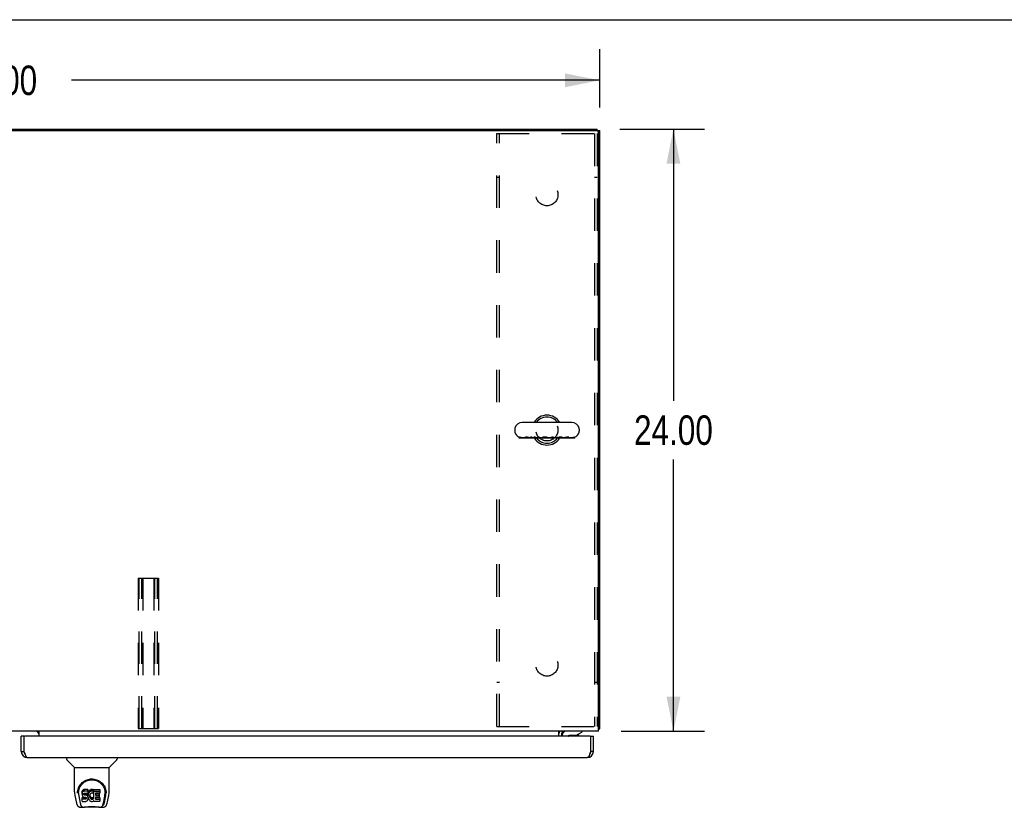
# Model space of a CAD drawing. Header units: inches. Extents: x 0 to 235, y 0 to 152.
# Tile 69 of 93: x 77 to 116, y 121 to 152. Entities that reach past the tile are written whole.
import ezdxf

# ---------------------------------------------------------------- set-up
doc = ezdxf.new("R2010")
doc.units = ezdxf.units.IN
doc.header["$LTSCALE"] = 12.916347
doc.header["$MEASUREMENT"] = 0
doc.linetypes.add('HIDDEN', pattern=[0.2, 0.1, -0.1])
doc.layers.get('0').update_dxf_attribs({"linetype": 'CONTINUOUS'})
for name, color, linetype in [('02___PRT_ALL_AXES', 7, 'CONTINUOUS'), ('DEFAULT_2', 8, 'HIDDEN'), ('DIMENSIONS', 7, 'CONTINUOUS')]:
    doc.layers.add(name, color=color, linetype=linetype)
doc.styles.get("Standard").update_dxf_attribs({"font": 'txt', "width": 0.8})
doc.dimstyles.new('DIMSTYLE_1', dxfattribs={"dimtxt": 1.174213, "dimasz": 1.381427, "dimexe": 0.09, "dimexo": 0.07, "dimgap": 0.0425, "dimtad": 0, "dimtih": 1, "dimtoh": 1, "dimzin": 4, "dimdsep": 46, "dimtxsty": 'Standard', "dimblk": '_FILLED', "dimblk1": '_FILLED', "dimblk2": '_FILLED', "dimcen": 0.09, "dimadec": 0, "dimazin": 0, "dimtfac": 1, "dimtofl": 0, "dimtmove": 0, "dimatfit": 3, "dimldrblk": '_FILLED', "dimfxl": 0, "dimtolj": 1, "dimtzin": 4, "dimarcsym": 0})

# ---------------------------------------------------------------- blocks, each defined once
blk = doc.blocks.new('_FILLED')
at = {"color": 0, "linetype": 'ByBlock'}
blk.add_solid([(0, 0), (-1, 0.2), (-1, -0.2)], dxfattribs=at)
blk = doc.blocks.new('*D1')
at = {"layer": 'DIMENSIONS', "color": 2, "linetype": 'Continuous'}
for p, q in [((52.312, 148.336), (52.312, 150.785)), ((100.312, 148.451), (100.312, 150.785)), ((52.312, 149.542), (73.377, 149.542)), ((100.312, 149.542), (79.248, 149.542))]:
    blk.add_line(p, q, dxfattribs=at)
at = {"layer": 'DIMENSIONS', "color": 2, "linetype": 'Continuous', "xscale": 1.3814274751, "yscale": 1.3814274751, "zscale": 1.3814274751, "rotation": 180}
blk.add_blockref('_FILLED', (52.312, 149.542), dxfattribs=at)
at = {"layer": 'DIMENSIONS', "color": 2, "linetype": 'Continuous', "xscale": 1.3814274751, "yscale": 1.3814274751, "zscale": 1.3814274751}
blk.add_blockref('_FILLED', (100.312, 149.542), dxfattribs=at)
at = {"layer": 'DIMENSIONS', "color": 2, "linetype": 'Continuous', "insert": (76.312, 150.129), "char_height": 1.1742, "width": 4.69685, "attachment_point": 2, "line_spacing_factor": 0.9}
blk.add_mtext('48.00', dxfattribs=at)
blk = doc.blocks.new('*D10')
at = {"layer": 'DIMENSIONS', "color": 2, "linetype": 'Continuous'}
for p, q in [((101.113, 147.598), (104.494, 147.598)), ((103.25, 147.598), (103.25, 136.772)), ((103.25, 123.598), (103.25, 134.424)), ((101.167, 123.598), (104.494, 123.598))]:
    blk.add_line(p, q, dxfattribs=at)
at = {"layer": 'DIMENSIONS', "color": 2, "linetype": 'Continuous', "xscale": 1.3814274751, "yscale": 1.3814274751, "zscale": 1.3814274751}
for p, rotation in [((103.25, 147.598), 90), ((103.25, 123.598), 270)]:
    blk.add_blockref('_FILLED', p, dxfattribs=dict(at, rotation=rotation))
at = {"layer": 'DIMENSIONS', "color": 2, "linetype": 'Continuous', "insert": (103.25, 136.185), "char_height": 1.1742, "width": 4.69685, "attachment_point": 2, "line_spacing_factor": 0.9}
blk.add_mtext('24.00', dxfattribs=at)

msp = doc.modelspace()

# ---------------------------------------------------------------- linework, layer by layer
at = {"color": 7, "linetype": 'Continuous'}
for p, q in [((0, 151.957), (234.843, 151.957)), ((52.416, 147.598), (100.208, 147.598)), ((100.208, 147.545), (100.208, 147.598)), ((100.208, 147.546), (100.312, 147.546)), ((99.196, 135.904), (97.221, 135.904)), ((96.921, 135.642), (96.921, 135.555)), ((99.496, 135.642), (99.496, 135.555)), ((97.106, 135.278), (97.106, 135.315)), ((97.98, 135.278), (97.106, 135.278)), ((97.11, 135.313), (97.108, 135.314)), ((97.108, 135.278), (97.108, 135.314)), ((97.115, 135.313), (97.115, 135.313)), ((97.115, 135.313), (97.115, 135.278)), ((97.126, 135.311), (97.124, 135.312)), ((97.135, 135.309), (97.126, 135.311)), ((97.141, 135.307), (97.135, 135.309)), ((97.144, 135.306), (97.141, 135.307)), ((97.149, 135.305), (97.144, 135.306)), ((97.153, 135.304), (97.149, 135.305)), ((97.157, 135.303), (97.153, 135.304)), ((97.161, 135.302), (97.157, 135.303)), ((97.243, 135.278), (97.243, 135.292)), ((97.344, 135.307), (97.344, 135.278)), ((97.441, 135.308), (97.435, 135.31)), ((97.448, 135.307), (97.441, 135.308)), ((97.458, 135.305), (97.448, 135.307)), ((97.478, 135.301), (97.458, 135.305)), ((97.486, 135.299), (97.478, 135.301)), ((97.52, 135.278), (97.52, 135.294)), ((97.549, 135.292), (97.52, 135.292)), ((97.549, 135.278), (97.549, 135.316)), ((97.596, 135.278), (97.596, 135.314)), ((97.686, 135.292), (97.649, 135.292)), ((97.649, 135.278), (97.649, 135.292)), ((97.686, 135.278), (97.686, 135.314)), ((97.733, 135.278), (97.733, 135.316)), ((97.844, 135.292), (97.794, 135.292)), ((97.844, 135.278), (97.844, 135.314)), ((97.897, 135.278), (97.897, 135.314)), ((98.011, 135.292), (97.931, 135.292)), ((97.98, 135.278), (97.98, 135.292)), ((98.011, 135.292), (98.011, 135.278)), ((98.504, 135.278), (98.011, 135.278)), ((98.239, 135.295), (98.234, 135.297)), ((98.241, 135.278), (98.241, 135.294)), ((98.342, 135.292), (98.241, 135.292)), ((98.248, 135.278), (98.248, 135.292)), ((98.256, 135.278), (98.256, 135.292)), ((98.405, 135.278), (98.405, 135.314)), ((98.466, 135.278), (98.466, 135.314)), ((98.585, 135.292), (98.482, 135.292)), ((98.504, 135.278), (98.504, 135.292)), ((98.553, 135.292), (98.553, 135.278)), ((99.313, 135.278), (98.553, 135.278)), ((98.664, 135.305), (98.643, 135.301)), ((98.822, 135.278), (98.822, 135.301)), ((98.871, 135.292), (98.822, 135.292)), ((98.954, 135.303), (98.944, 135.301)), ((98.976, 135.307), (98.954, 135.303)), ((99.081, 135.278), (99.081, 135.307)), ((99.18, 135.292), (99.081, 135.292)), ((99.298, 135.278), (99.298, 135.316)), ((99.309, 135.314), (99.302, 135.311)), ((99.302, 135.278), (99.302, 135.314)), ((99.309, 135.278), (99.309, 135.314)), ((99.313, 135.278), (99.313, 135.316)), ((100.26, 123.702), (100.312, 123.702)), ((77.354, 123.399), (77.25, 123.399)), ((77.354, 123.399), (77.354, 123.369)), ((98.814, 123.441), (98.814, 123.399)), ((99.363, 123.421), (99.09, 123.421)), ((99.363, 123.421), (99.601, 123.559)), ((99.466, 123.469), (99.445, 123.469)), ((99.466, 123.48), (99.466, 123.469)), ((99.601, 123.598), (99.601, 123.559)), ((99.958, 123.399), (100.062, 123.399)), ((99.958, 123.369), (99.958, 123.399)), ((77.25, 122.791), (77.354, 122.791)), ((79.059, 122.545), (79.059, 122.482)), ((81.067, 122.545), (81.067, 122.482)), ((100.062, 122.791), (99.958, 122.791)), ((79.368, 122.157), (79.07, 122.454)), ((79.374, 122.151), (80.752, 122.151)), ((79.374, 121.179), (79.374, 122.151)), ((80.752, 121.18), (80.752, 122.151)), ((80.758, 122.157), (81.055, 122.454)), ((79.389, 121.036), (79.454, 120.731)), ((79.499, 121.21), (79.498, 121.147)), ((79.536, 121.137), (79.536, 121.114)), ((79.545, 121.016), (79.602, 120.723)), ((79.678, 121.183), (79.677, 121.159)), ((79.677, 121.092), (79.677, 121.159)), ((79.678, 121.116), (79.677, 121.092)), ((79.677, 121.092), (79.677, 121.068)), ((79.677, 121.068), (79.681, 121.045)), ((79.684, 121.206), (79.678, 121.183)), ((79.678, 121.116), (79.678, 121.183)), ((79.684, 121.139), (79.678, 121.116)), ((79.679, 120.806), (79.679, 120.948)), ((79.681, 121.045), (79.69, 121.023)), ((79.693, 121.229), (79.684, 121.206)), ((79.684, 121.139), (79.684, 121.206)), ((79.693, 121.162), (79.684, 121.139)), ((79.743, 120.953), (79.684, 120.953)), ((79.684, 120.886), (79.684, 120.953)), ((79.69, 121.023), (79.703, 121.002)), ((79.707, 121.248), (79.693, 121.229)), ((79.693, 121.162), (79.693, 121.229)), ((79.707, 121.181), (79.693, 121.162)), ((79.703, 121.002), (79.719, 120.985)), ((79.715, 121.256), (79.707, 121.248)), ((79.707, 121.181), (79.707, 121.248)), ((79.715, 121.189), (79.707, 121.181)), ((79.725, 121.263), (79.715, 121.256)), ((79.715, 121.189), (79.715, 121.256)), ((79.725, 121.196), (79.715, 121.189)), ((79.719, 120.985), (79.739, 120.972)), ((79.746, 121.272), (79.725, 121.263)), ((79.725, 121.196), (79.725, 121.263)), ((79.746, 121.206), (79.725, 121.196)), ((79.739, 120.972), (79.75, 120.968)), ((79.804, 120.953), (79.743, 120.953)), ((79.743, 120.886), (79.743, 120.953)), ((79.77, 121.28), (79.746, 121.272)), ((79.746, 121.206), (79.746, 121.272)), ((79.77, 121.213), (79.746, 121.206)), ((79.748, 121.095), (79.75, 121.111)), ((79.748, 121.073), (79.748, 121.095)), ((79.748, 121.08), (79.748, 121.095)), ((79.748, 121.073), (79.748, 121.08)), ((79.751, 121.066), (79.748, 121.073)), ((79.75, 121.111), (79.754, 121.117)), ((79.75, 120.968), (79.762, 120.966)), ((79.751, 121.066), (79.751, 121.111)), ((79.755, 121.06), (79.751, 121.066)), ((79.754, 121.117), (79.759, 121.122)), ((79.755, 121.06), (79.755, 121.119)), ((79.761, 121.055), (79.755, 121.06)), ((79.759, 121.122), (79.774, 121.126)), ((79.761, 121.122), (79.761, 121.123)), ((79.776, 121.118), (79.761, 121.122)), ((79.761, 121.055), (79.761, 121.122)), ((79.776, 121.051), (79.761, 121.055)), ((79.762, 120.966), (79.809, 120.965)), ((79.909, 121.28), (79.77, 121.28)), ((79.77, 121.213), (79.77, 121.28)), ((79.909, 121.213), (79.77, 121.213)), ((79.774, 121.126), (79.789, 121.128)), ((79.8, 121.119), (79.776, 121.118)), ((79.776, 121.051), (79.776, 121.118)), ((79.8, 121.052), (79.776, 121.051)), ((79.789, 121.128), (79.901, 121.128)), ((79.824, 121.118), (79.8, 121.119)), ((79.8, 121.052), (79.8, 121.119)), ((79.824, 121.051), (79.8, 121.052)), ((79.819, 120.955), (79.804, 120.953)), ((79.804, 120.887), (79.804, 120.953)), ((79.809, 120.965), (79.817, 120.965)), ((79.817, 120.965), (79.824, 120.962)), ((79.825, 120.958), (79.819, 120.955)), ((79.819, 120.888), (79.819, 120.955)), ((79.847, 121.113), (79.824, 121.118)), ((79.824, 121.051), (79.824, 121.118)), ((79.847, 121.046), (79.824, 121.051)), ((79.824, 120.962), (79.83, 120.958)), ((79.827, 120.96), (79.825, 120.958)), ((79.825, 120.891), (79.825, 120.958)), ((79.83, 120.958), (79.835, 120.952)), ((79.831, 120.896), (79.831, 120.956)), ((79.84, 120.908), (79.831, 120.896)), ((79.835, 120.952), (79.841, 120.938)), ((79.84, 120.908), (79.84, 120.94)), ((79.843, 120.915), (79.84, 120.908)), ((79.841, 120.938), (79.843, 120.923)), ((79.843, 120.915), (79.843, 120.928)), ((79.843, 120.923), (79.843, 120.915)), ((79.858, 121.108), (79.847, 121.113)), ((79.847, 121.046), (79.847, 121.113)), ((79.858, 121.041), (79.847, 121.046)), ((79.868, 121.101), (79.858, 121.108)), ((79.858, 121.041), (79.858, 121.108)), ((79.868, 121.034), (79.858, 121.041)), ((79.885, 121.084), (79.868, 121.101)), ((79.868, 121.034), (79.868, 121.101)), ((79.885, 121.017), (79.868, 121.034)), ((79.898, 121.064), (79.885, 121.084)), ((79.885, 121.017), (79.885, 121.084)), ((79.898, 120.997), (79.885, 121.017)), ((79.908, 121.042), (79.898, 121.064)), ((79.898, 120.997), (79.898, 121.064)), ((79.908, 120.975), (79.898, 120.997)), ((79.901, 121.128), (79.907, 121.128)), ((79.907, 121.128), (79.909, 121.134)), ((79.909, 121.038), (79.908, 121.042)), ((79.908, 120.975), (79.908, 121.042)), ((79.914, 120.952), (79.908, 120.975)), ((79.911, 121.237), (79.909, 121.28)), ((79.909, 121.213), (79.909, 121.28)), ((79.911, 121.17), (79.909, 121.213)), ((79.909, 121.134), (79.91, 121.146)), ((79.913, 121.116), (79.909, 121.071)), ((79.909, 121.005), (79.909, 121.071)), ((79.913, 121.049), (79.909, 121.005)), ((79.909, 121.005), (79.91, 120.982)), ((79.909, 120.881), (79.915, 120.904)), ((79.91, 121.146), (79.911, 121.17)), ((79.91, 120.982), (79.913, 120.96)), ((79.911, 121.17), (79.911, 121.237)), ((79.918, 121.138), (79.913, 121.116)), ((79.913, 121.049), (79.913, 121.116)), ((79.918, 121.071), (79.913, 121.049)), ((79.913, 120.96), (79.917, 120.938)), ((79.917, 120.928), (79.914, 120.952)), ((79.915, 120.904), (79.917, 120.928)), ((79.917, 120.928), (79.917, 120.943)), ((79.917, 120.938), (79.924, 120.917)), ((79.924, 121.159), (79.918, 121.138)), ((79.918, 121.071), (79.918, 121.138)), ((79.924, 121.092), (79.918, 121.071)), ((79.932, 121.18), (79.924, 121.159)), ((79.924, 121.092), (79.924, 121.159)), ((79.932, 121.113), (79.924, 121.092)), ((79.924, 120.917), (79.946, 120.878)), ((79.943, 121.199), (79.932, 121.18)), ((79.932, 121.113), (79.932, 121.18)), ((79.943, 121.132), (79.932, 121.113)), ((79.956, 121.217), (79.943, 121.199)), ((79.943, 121.132), (79.943, 121.199)), ((79.956, 121.151), (79.943, 121.132)), ((79.971, 121.234), (79.956, 121.217)), ((79.956, 121.151), (79.956, 121.217)), ((79.971, 121.167), (79.956, 121.151)), ((79.987, 121.249), (79.971, 121.234)), ((79.971, 121.167), (79.971, 121.234)), ((79.987, 121.183), (79.971, 121.167)), ((79.979, 121.02), (79.978, 120.993)), ((79.978, 120.993), (79.98, 120.98)), ((79.982, 121.047), (79.979, 121.02)), ((79.98, 120.98), (79.98, 121.02)), ((79.98, 120.98), (79.983, 120.967)), ((79.981, 121.04), (79.983, 121.034)), ((79.986, 121.06), (79.982, 121.047)), ((79.983, 121.034), (79.993, 121.009)), ((79.983, 120.967), (79.983, 121.034)), ((79.983, 120.967), (79.993, 120.942)), ((79.992, 121.071), (79.986, 121.06)), ((80.005, 121.262), (79.987, 121.249)), ((79.987, 121.183), (79.987, 121.249)), ((80.005, 121.196), (79.987, 121.183)), ((80.006, 121.095), (79.992, 121.071)), ((79.993, 121.009), (80.006, 120.986)), ((79.993, 120.942), (79.993, 121.009)), ((79.993, 120.942), (80.006, 120.919)), ((80.026, 121.271), (80.005, 121.262)), ((80.005, 121.196), (80.005, 121.262)), ((80.026, 121.204), (80.005, 121.196)), ((80.014, 121.105), (80.006, 121.095)), ((80.006, 120.986), (80.015, 120.976)), ((80.006, 120.919), (80.006, 120.986)), ((80.006, 120.919), (80.015, 120.909)), ((80.025, 121.113), (80.014, 121.105)), ((80.015, 120.976), (80.025, 120.967)), ((80.015, 120.909), (80.015, 120.976)), ((80.015, 120.909), (80.025, 120.9)), ((80.05, 121.123), (80.025, 121.113)), ((80.025, 120.967), (80.036, 120.96)), ((80.025, 120.9), (80.025, 120.967)), ((80.025, 120.9), (80.036, 120.893)), ((80.047, 121.276), (80.026, 121.271)), ((80.026, 121.204), (80.026, 121.271)), ((80.047, 121.209), (80.026, 121.204)), ((80.036, 120.96), (80.049, 120.955)), ((80.036, 120.893), (80.036, 120.96)), ((80.069, 121.278), (80.047, 121.276)), ((80.047, 121.209), (80.047, 121.276)), ((80.069, 121.211), (80.047, 121.209)), ((80.049, 120.955), (80.062, 120.953)), ((80.049, 120.888), (80.049, 120.955)), ((80.063, 121.126), (80.05, 121.123)), ((80.062, 120.953), (80.075, 120.952)), ((80.062, 120.886), (80.062, 120.953)), ((80.076, 121.126), (80.063, 121.126)), ((80.069, 121.278), (80.092, 121.278)), ((80.069, 121.211), (80.069, 121.278)), ((80.092, 121.211), (80.069, 121.211)), ((80.075, 120.952), (80.088, 120.954)), ((80.075, 120.885), (80.075, 120.952)), ((80.089, 121.123), (80.076, 121.126)), ((80.088, 120.954), (80.101, 120.958)), ((80.088, 120.887), (80.088, 120.954)), ((80.102, 121.118), (80.089, 121.123)), ((80.103, 121.276), (80.092, 121.278)), ((80.092, 121.211), (80.092, 121.278)), ((80.103, 121.209), (80.092, 121.211)), ((80.101, 120.958), (80.113, 120.964)), ((80.101, 120.891), (80.101, 120.958)), ((80.114, 121.273), (80.103, 121.276)), ((80.103, 121.209), (80.103, 121.276)), ((80.114, 121.206), (80.103, 121.209)), ((80.134, 121.189), (80.108, 121.121)), ((80.113, 120.964), (80.124, 120.971)), ((80.113, 120.897), (80.113, 120.964)), ((80.113, 120.897), (80.124, 120.904)), ((80.132, 121.261), (80.114, 121.273)), ((80.114, 121.206), (80.114, 121.273)), ((80.132, 121.194), (80.114, 121.206)), ((80.124, 120.971), (80.124, 120.904)), ((80.131, 120.97), (80.143, 120.953)), ((80.131, 120.903), (80.143, 120.886)), ((80.132, 121.261), (80.132, 121.194)), ((80.134, 121.257), (80.134, 121.194)), ((80.143, 121.278), (80.379, 121.278)), ((80.143, 120.886), (80.143, 121.278)), ((80.143, 121.211), (80.379, 121.211)), ((80.213, 121.123), (80.213, 121.056)), ((80.214, 120.965), (80.214, 120.887)), ((80.379, 121.128), (80.217, 121.128)), ((80.217, 121.118), (80.348, 121.118)), ((80.217, 121.051), (80.348, 121.051)), ((80.348, 120.969), (80.218, 120.969)), ((80.218, 120.949), (80.38, 120.949)), ((80.353, 121.114), (80.353, 120.974)), ((80.384, 121.273), (80.384, 121.132)), ((80.384, 120.945), (80.384, 120.806)), ((80.523, 120.723), (80.58, 121.013)), ((80.564, 120.759), (80.617, 121.029)), ((80.58, 121.013), (80.581, 121.017)), ((80.627, 121.21), (80.628, 121.147)), ((80.634, 121.124), (80.634, 121.125)), ((80.672, 120.731), (80.737, 121.036)), ((79.578, 120.576), (79.779, 120.576)), ((79.62, 120.655), (79.613, 120.655)), ((79.622, 120.649), (79.622, 120.649)), ((79.665, 120.576), (79.658, 120.576)), ((79.665, 120.576), (79.663, 120.576)), ((79.743, 120.886), (79.684, 120.886)), ((79.684, 120.802), (79.828, 120.802)), ((79.804, 120.887), (79.743, 120.886)), ((80.356, 120.564), (79.769, 120.564)), ((79.819, 120.888), (79.804, 120.887)), ((79.825, 120.891), (79.819, 120.888)), ((79.831, 120.896), (79.825, 120.891)), ((79.828, 120.802), (79.84, 120.803)), ((79.84, 120.803), (79.851, 120.807)), ((79.851, 120.807), (79.871, 120.821)), ((79.871, 120.821), (79.888, 120.838)), ((79.888, 120.838), (79.895, 120.848)), ((79.895, 120.848), (79.9, 120.859)), ((79.9, 120.859), (79.909, 120.881)), ((79.946, 120.878), (79.958, 120.86)), ((79.958, 120.86), (79.973, 120.843)), ((79.973, 120.843), (79.99, 120.828)), ((79.99, 120.828), (80.007, 120.814)), ((80.007, 120.814), (80.017, 120.809)), ((80.017, 120.809), (80.028, 120.805)), ((80.028, 120.805), (80.049, 120.8)), ((80.036, 120.893), (80.049, 120.888)), ((80.049, 120.888), (80.062, 120.886)), ((80.049, 120.8), (80.071, 120.797)), ((80.062, 120.886), (80.075, 120.885)), ((80.071, 120.797), (80.093, 120.8)), ((80.075, 120.885), (80.088, 120.887)), ((80.088, 120.887), (80.101, 120.891)), ((80.093, 120.8), (80.115, 120.807)), ((80.101, 120.891), (80.113, 120.897)), ((80.115, 120.807), (80.134, 120.819)), ((80.144, 120.819), (80.134, 120.819)), ((80.134, 120.819), (80.134, 120.819)), ((80.144, 120.806), (80.144, 120.819)), ((80.38, 120.802), (80.149, 120.802)), ((80.218, 120.883), (80.38, 120.883)), ((80.346, 120.576), (80.548, 120.576)), ((80.462, 120.576), (80.461, 120.576)), ((80.503, 120.649), (80.504, 120.649)), ((80.504, 120.649), (80.507, 120.659)), ((80.513, 120.655), (80.506, 120.655))]:
    msp.add_line(p, q, dxfattribs=at)
at = {"color": 3, "linetype": 'Continuous'}
for p, q in [((52.427, 147.546), (100.198, 147.546)), ((100.26, 123.598), (100.26, 147.484)), ((100.312, 123.702), (100.312, 147.546)), ((100.26, 123.598), (52.364, 123.598)), ((77.25, 122.791), (77.25, 123.399)), ((77.354, 123.369), (77.354, 122.791)), ((99.928, 123.399), (77.384, 123.399)), ((77.958, 123.399), (77.958, 123.598)), ((98.687, 123.399), (98.687, 123.598)), ((98.791, 123.494), (98.791, 123.399)), ((98.798, 123.596), (98.796, 123.597)), ((98.818, 123.579), (98.813, 123.585)), ((99.958, 122.791), (99.958, 123.369)), ((100.062, 122.791), (100.062, 123.399)), ((77.354, 122.791), (77.365, 122.762)), ((77.496, 122.545), (99.816, 122.545))]:
    msp.add_line(p, q, dxfattribs=at)
at = {"color": 7, "linetype": 'Continuous'}
for points in [[(97.124, 135.312), (97.123, 135.312), (97.122, 135.312), (97.121, 135.312), (97.12, 135.313), (97.119, 135.313), (97.118, 135.313), (97.117, 135.313), (97.117, 135.313), (97.116, 135.313), (97.116, 135.313), (97.115, 135.313), (97.115, 135.313), (97.115, 135.313), (97.115, 135.313)], [(97.19, 135.296), (97.187, 135.296), (97.185, 135.297), (97.182, 135.297), (97.179, 135.298), (97.177, 135.298), (97.174, 135.299), (97.172, 135.299), (97.169, 135.3), (97.167, 135.3), (97.165, 135.301), (97.163, 135.301), (97.161, 135.302)], [(97.344, 135.292), (97.234, 135.292), (97.233, 135.292), (97.231, 135.292), (97.23, 135.292), (97.228, 135.292), (97.227, 135.292), (97.225, 135.292), (97.223, 135.293), (97.222, 135.293), (97.22, 135.293), (97.218, 135.293), (97.216, 135.293), (97.214, 135.293), (97.211, 135.293), (97.209, 135.294), (97.207, 135.294), (97.204, 135.294), (97.202, 135.294), (97.199, 135.295), (97.196, 135.295), (97.193, 135.296), (97.19, 135.296)], [(97.374, 135.316), (97.371, 135.316), (97.369, 135.316), (97.366, 135.316), (97.363, 135.316), (97.361, 135.315), (97.359, 135.315), (97.357, 135.315), (97.355, 135.314), (97.353, 135.314), (97.352, 135.314), (97.35, 135.313), (97.349, 135.313), (97.348, 135.312), (97.347, 135.311), (97.346, 135.311), (97.345, 135.31), (97.345, 135.309), (97.345, 135.309), (97.344, 135.308), (97.344, 135.307)], [(97.418, 135.312), (97.414, 135.313), (97.411, 135.313), (97.409, 135.314), (97.406, 135.314), (97.403, 135.314), (97.4, 135.315), (97.397, 135.315), (97.394, 135.315), (97.392, 135.315), (97.389, 135.316), (97.387, 135.316), (97.384, 135.316), (97.382, 135.316), (97.379, 135.316), (97.377, 135.316), (97.374, 135.316)], [(97.435, 135.31), (97.431, 135.31), (97.428, 135.311), (97.424, 135.311), (97.421, 135.312), (97.418, 135.312)], [(97.52, 135.294), (97.515, 135.294), (97.511, 135.295), (97.506, 135.296), (97.502, 135.296), (97.497, 135.297), (97.493, 135.298), (97.489, 135.299), (97.486, 135.299)], [(97.596, 135.314), (97.588, 135.314), (97.58, 135.315), (97.572, 135.315), (97.565, 135.315), (97.557, 135.315), (97.549, 135.316)], [(97.649, 135.292), (97.647, 135.293), (97.644, 135.293), (97.642, 135.293), (97.64, 135.294), (97.637, 135.294), (97.635, 135.295), (97.633, 135.295), (97.631, 135.296), (97.628, 135.297), (97.626, 135.297), (97.624, 135.298), (97.621, 135.299), (97.619, 135.3), (97.616, 135.302), (97.613, 135.303), (97.61, 135.305), (97.607, 135.307), (97.604, 135.309), (97.6, 135.311), (97.596, 135.314)], [(97.733, 135.316), (97.725, 135.315), (97.717, 135.315), (97.709, 135.315), (97.702, 135.315), (97.694, 135.314), (97.686, 135.314)], [(97.794, 135.292), (97.789, 135.292), (97.784, 135.293), (97.779, 135.294), (97.774, 135.295), (97.77, 135.296), (97.765, 135.297), (97.76, 135.299), (97.756, 135.301), (97.751, 135.304), (97.746, 135.306), (97.742, 135.309), (97.737, 135.312), (97.733, 135.316)], [(97.897, 135.314), (97.888, 135.314), (97.879, 135.314), (97.87, 135.314), (97.862, 135.314), (97.853, 135.314), (97.844, 135.314)], [(97.931, 135.292), (97.93, 135.292), (97.927, 135.293), (97.925, 135.293), (97.922, 135.294), (97.919, 135.295), (97.916, 135.296), (97.913, 135.298), (97.91, 135.3), (97.908, 135.302), (97.905, 135.305), (97.902, 135.307), (97.899, 135.311), (97.897, 135.314)], [(98.036, 135.304), (98.033, 135.303), (98.031, 135.302), (98.029, 135.301), (98.026, 135.3), (98.024, 135.299), (98.023, 135.298), (98.021, 135.298), (98.019, 135.297), (98.018, 135.296), (98.016, 135.296), (98.015, 135.295), (98.014, 135.294), (98.013, 135.294), (98.013, 135.293), (98.012, 135.293), (98.011, 135.293), (98.011, 135.292), (98.011, 135.292), (98.011, 135.292)], [(98.121, 135.316), (98.117, 135.316), (98.112, 135.316), (98.108, 135.316), (98.104, 135.316), (98.099, 135.315), (98.095, 135.315), (98.091, 135.315), (98.087, 135.314), (98.083, 135.314), (98.079, 135.314), (98.076, 135.313), (98.072, 135.313), (98.069, 135.312), (98.065, 135.311), (98.062, 135.311), (98.059, 135.31), (98.056, 135.309), (98.052, 135.309), (98.049, 135.308), (98.046, 135.307), (98.044, 135.306), (98.041, 135.305), (98.038, 135.304), (98.036, 135.304)], [(98.176, 135.312), (98.173, 135.313), (98.169, 135.313), (98.166, 135.314), (98.163, 135.314), (98.159, 135.314), (98.156, 135.315), (98.153, 135.315), (98.149, 135.315), (98.146, 135.315), (98.143, 135.316), (98.139, 135.316), (98.136, 135.316), (98.132, 135.316), (98.129, 135.316), (98.125, 135.316), (98.121, 135.316)], [(98.208, 135.306), (98.206, 135.307), (98.203, 135.307), (98.2, 135.308), (98.197, 135.309), (98.193, 135.309), (98.19, 135.31), (98.187, 135.311), (98.183, 135.311), (98.18, 135.312), (98.176, 135.312)], [(98.216, 135.303), (98.215, 135.304), (98.214, 135.304), (98.212, 135.305), (98.211, 135.305), (98.21, 135.305), (98.208, 135.306)], [(98.234, 135.297), (98.232, 135.298), (98.23, 135.299), (98.228, 135.299), (98.226, 135.3), (98.224, 135.301), (98.223, 135.301), (98.221, 135.302), (98.219, 135.303), (98.216, 135.303)], [(98.241, 135.294), (98.24, 135.294), (98.239, 135.295)], [(98.405, 135.314), (98.4, 135.311), (98.395, 135.308), (98.39, 135.305), (98.385, 135.302), (98.38, 135.3), (98.375, 135.298), (98.37, 135.296), (98.364, 135.295), (98.359, 135.294), (98.353, 135.293), (98.348, 135.292), (98.343, 135.292), (98.342, 135.292)], [(98.466, 135.314), (98.456, 135.314), (98.446, 135.314), (98.436, 135.314), (98.426, 135.314), (98.415, 135.314), (98.405, 135.314)], [(98.482, 135.292), (98.482, 135.292), (98.481, 135.292), (98.479, 135.293), (98.478, 135.294), (98.476, 135.295), (98.475, 135.296), (98.474, 135.298), (98.472, 135.3), (98.471, 135.302), (98.47, 135.305), (98.469, 135.308), (98.467, 135.311), (98.466, 135.314)], [(98.643, 135.301), (98.635, 135.299), (98.631, 135.298), (98.627, 135.297), (98.623, 135.297), (98.619, 135.296), (98.615, 135.295), (98.612, 135.295), (98.608, 135.294), (98.605, 135.294), (98.601, 135.293), (98.598, 135.293), (98.594, 135.293), (98.591, 135.292), (98.588, 135.292), (98.585, 135.292)], [(98.759, 135.316), (98.755, 135.316), (98.75, 135.316), (98.746, 135.316), (98.741, 135.316), (98.737, 135.315), (98.733, 135.315), (98.728, 135.315), (98.724, 135.314), (98.72, 135.314), (98.715, 135.314), (98.711, 135.313), (98.707, 135.312), (98.703, 135.312), (98.698, 135.311), (98.694, 135.311), (98.69, 135.31), (98.686, 135.309), (98.681, 135.308), (98.677, 135.308), (98.673, 135.307), (98.664, 135.305)], [(98.815, 135.308), (98.813, 135.309), (98.811, 135.31), (98.809, 135.31), (98.807, 135.311), (98.805, 135.312), (98.803, 135.312), (98.8, 135.313), (98.797, 135.313), (98.794, 135.314), (98.791, 135.314), (98.788, 135.315), (98.785, 135.315), (98.781, 135.315), (98.777, 135.316), (98.773, 135.316), (98.769, 135.316), (98.764, 135.316), (98.759, 135.316)], [(98.822, 135.301), (98.822, 135.301), (98.822, 135.302), (98.821, 135.303), (98.821, 135.304), (98.82, 135.304), (98.819, 135.305), (98.818, 135.306), (98.817, 135.307), (98.816, 135.307), (98.815, 135.308)], [(98.944, 135.301), (98.935, 135.299), (98.93, 135.299), (98.926, 135.298), (98.921, 135.297), (98.917, 135.296), (98.912, 135.296), (98.908, 135.295), (98.903, 135.295), (98.899, 135.294), (98.894, 135.294), (98.89, 135.293), (98.885, 135.293), (98.88, 135.293), (98.876, 135.292), (98.871, 135.292)], [(99.049, 135.316), (99.046, 135.316), (99.043, 135.316), (99.04, 135.316), (99.036, 135.316), (99.033, 135.316), (99.029, 135.315), (99.026, 135.315), (99.022, 135.315), (99.018, 135.314), (99.015, 135.314), (99.011, 135.313), (99.007, 135.313), (99.004, 135.312), (99, 135.311), (98.996, 135.311), (98.992, 135.31), (98.988, 135.309), (98.984, 135.309), (98.976, 135.307)], [(99.081, 135.307), (99.081, 135.307), (99.081, 135.308), (99.08, 135.308), (99.08, 135.309), (99.079, 135.31), (99.079, 135.31), (99.078, 135.311), (99.077, 135.312), (99.076, 135.312), (99.075, 135.313), (99.073, 135.313), (99.072, 135.314), (99.07, 135.314), (99.068, 135.315), (99.066, 135.315), (99.064, 135.315), (99.062, 135.316), (99.06, 135.316), (99.057, 135.316), (99.055, 135.316), (99.052, 135.316), (99.049, 135.316)], [(99.298, 135.316), (99.289, 135.312), (99.281, 135.309), (99.272, 135.306), (99.263, 135.304), (99.254, 135.301), (99.244, 135.299), (99.235, 135.297), (99.226, 135.296), (99.217, 135.294), (99.207, 135.293), (99.198, 135.293), (99.188, 135.292), (99.18, 135.292)], [(99.302, 135.314), (99.301, 135.314), (99.301, 135.315), (99.3, 135.315), (99.299, 135.315), (99.299, 135.315), (99.298, 135.316)], [(99.311, 135.315), (99.31, 135.315), (99.31, 135.314), (99.309, 135.314)], [(79.492, 121.137), (79.495, 121.18), (79.502, 121.232), (79.514, 121.281), (79.529, 121.327), (79.548, 121.37), (79.569, 121.411), (79.593, 121.449), (79.62, 121.485), (79.65, 121.518), (79.682, 121.549), (79.716, 121.578), (79.753, 121.604), (79.792, 121.627), (79.833, 121.647), (79.876, 121.664), (79.921, 121.677), (79.967, 121.687), (80.013, 121.693), (80.061, 121.695), (80.108, 121.693), (80.155, 121.687), (80.201, 121.678), (80.246, 121.665), (80.289, 121.648), (80.33, 121.629), (80.369, 121.606), (80.406, 121.58), (80.44, 121.552), (80.473, 121.521), (80.502, 121.488), (80.53, 121.453), (80.554, 121.414), (80.576, 121.374), (80.595, 121.331), (80.61, 121.285), (80.622, 121.236), (80.63, 121.185), (80.633, 121.137)], [(79.536, 121.137), (79.536, 121.157), (79.538, 121.182), (79.54, 121.206), (79.544, 121.23), (79.549, 121.253), (79.554, 121.276), (79.561, 121.299), (79.569, 121.321), (79.578, 121.343), (79.587, 121.364), (79.597, 121.384), (79.608, 121.403), (79.62, 121.422), (79.632, 121.44), (79.645, 121.458), (79.658, 121.474), (79.671, 121.49), (79.685, 121.505), (79.7, 121.519), (79.714, 121.533), (79.729, 121.545), (79.745, 121.557), (79.76, 121.569), (79.776, 121.579), (79.791, 121.589), (79.807, 121.598), (79.823, 121.607), (79.839, 121.614), (79.855, 121.621), (79.871, 121.628), (79.887, 121.634), (79.903, 121.639), (79.919, 121.644), (79.935, 121.648), (79.951, 121.652), (79.966, 121.655), (79.982, 121.658), (79.998, 121.66), (80.014, 121.662), (80.03, 121.663), (80.046, 121.664), (80.062, 121.664), (80.078, 121.664), (80.094, 121.663), (80.11, 121.662), (80.126, 121.66), (80.142, 121.658), (80.158, 121.656), (80.174, 121.652), (80.19, 121.649), (80.206, 121.644), (80.222, 121.64), (80.238, 121.634), (80.254, 121.628), (80.27, 121.622), (80.286, 121.615), (80.302, 121.607), (80.318, 121.599), (80.333, 121.589), (80.349, 121.58), (80.365, 121.569), (80.38, 121.558), (80.395, 121.546), (80.41, 121.533), (80.425, 121.52), (80.439, 121.506), (80.454, 121.491), (80.467, 121.475), (80.481, 121.458), (80.493, 121.441), (80.506, 121.423), (80.517, 121.404), (80.528, 121.384), (80.538, 121.364), (80.548, 121.343), (80.556, 121.321), (80.564, 121.299), (80.571, 121.277), (80.577, 121.253), (80.581, 121.23), (80.585, 121.206), (80.588, 121.182), (80.589, 121.158), (80.59, 121.137)], [(79.374, 121.179), (79.374, 121.152), (79.377, 121.11), (79.383, 121.068), (79.389, 121.036)], [(79.492, 121.124), (79.492, 121.129), (79.492, 121.137)], [(79.536, 121.114), (79.536, 121.098), (79.538, 121.07), (79.541, 121.041), (79.545, 121.016)], [(79.684, 120.953), (79.683, 120.952), (79.683, 120.952), (79.682, 120.952), (79.682, 120.952), (79.681, 120.952), (79.681, 120.952), (79.681, 120.951), (79.68, 120.951), (79.68, 120.951), (79.68, 120.95), (79.68, 120.95), (79.679, 120.949), (79.679, 120.949), (79.679, 120.948)], [(80.581, 121.017), (80.581, 121.02), (80.582, 121.023), (80.582, 121.026), (80.583, 121.029), (80.583, 121.032), (80.584, 121.036), (80.584, 121.039), (80.585, 121.042), (80.585, 121.046), (80.586, 121.05), (80.586, 121.053), (80.587, 121.057), (80.587, 121.061), (80.587, 121.065), (80.588, 121.07), (80.588, 121.074), (80.588, 121.078), (80.589, 121.083), (80.589, 121.087), (80.589, 121.092), (80.589, 121.097), (80.59, 121.102), (80.59, 121.107), (80.59, 121.112), (80.59, 121.137)], [(80.633, 121.137), (80.634, 121.13), (80.634, 121.125)], [(80.737, 121.036), (80.743, 121.067), (80.748, 121.11), (80.751, 121.152), (80.752, 121.18)], [(79.454, 120.731), (79.457, 120.716), (79.463, 120.695), (79.469, 120.676), (79.475, 120.66), (79.482, 120.645), (79.489, 120.632), (79.497, 120.62), (79.507, 120.608), (79.518, 120.598), (79.53, 120.59), (79.544, 120.583), (79.559, 120.578), (79.574, 120.576), (79.578, 120.576)], [(79.602, 120.723), (79.605, 120.712), (79.608, 120.698), (79.611, 120.685), (79.615, 120.672), (79.618, 120.659), (79.622, 120.649)], [(79.622, 120.649), (79.627, 120.636), (79.634, 120.624), (79.64, 120.613), (79.647, 120.604), (79.654, 120.596), (79.662, 120.589), (79.671, 120.583), (79.681, 120.579), (79.691, 120.577), (79.699, 120.576)], [(79.684, 120.886), (79.683, 120.886), (79.683, 120.886), (79.682, 120.886), (79.682, 120.885), (79.681, 120.885), (79.681, 120.885), (79.681, 120.885), (79.68, 120.884), (79.68, 120.884), (79.68, 120.883), (79.68, 120.883), (79.679, 120.882), (79.679, 120.882), (79.679, 120.881)], [(79.779, 120.576), (79.8, 120.577), (79.822, 120.578), (79.845, 120.581), (79.87, 120.583), (79.896, 120.586), (79.922, 120.589), (79.95, 120.592), (79.978, 120.594), (80.007, 120.596), (80.036, 120.597), (80.065, 120.597), (80.094, 120.597), (80.124, 120.595), (80.152, 120.594), (80.18, 120.591), (80.207, 120.589), (80.233, 120.586), (80.258, 120.583), (80.282, 120.58), (80.305, 120.578), (80.326, 120.577), (80.346, 120.576)], [(79.779, 120.576), (79.801, 120.577), (79.828, 120.578), (79.855, 120.581), (79.884, 120.584), (79.913, 120.587), (79.942, 120.589), (79.971, 120.592), (80.001, 120.594), (80.032, 120.595), (80.062, 120.595), (80.093, 120.595), (80.123, 120.594), (80.153, 120.592), (80.183, 120.589), (80.212, 120.587), (80.27, 120.581)], [(80.27, 120.581), (80.297, 120.578), (80.324, 120.577), (80.346, 120.576)], [(80.427, 120.576), (80.435, 120.577), (80.445, 120.579), (80.454, 120.583), (80.463, 120.589), (80.472, 120.596), (80.479, 120.604), (80.486, 120.613), (80.492, 120.624), (80.498, 120.636), (80.503, 120.649)], [(80.507, 120.659), (80.511, 120.672), (80.515, 120.685), (80.518, 120.698), (80.521, 120.712), (80.523, 120.723)], [(80.548, 120.576), (80.562, 120.577), (80.575, 120.581), (80.588, 120.586), (80.6, 120.592), (80.61, 120.6), (80.62, 120.609), (80.628, 120.619), (80.635, 120.63), (80.642, 120.641), (80.648, 120.654), (80.654, 120.668), (80.659, 120.683), (80.664, 120.7), (80.669, 120.719), (80.672, 120.731)]]:
    msp.add_lwpolyline(points, dxfattribs=at)
at = {"color": 3, "linetype": 'Continuous'}
for points in [[(100.26, 123.682), (100.26, 123.683), (100.264, 123.684), (100.269, 123.685), (100.273, 123.686), (100.277, 123.687)], [(100.277, 123.687), (100.285, 123.688), (100.288, 123.689), (100.292, 123.69), (100.295, 123.69), (100.298, 123.691), (100.3, 123.692), (100.303, 123.693), (100.305, 123.694), (100.307, 123.695), (100.309, 123.696), (100.31, 123.697), (100.311, 123.698), (100.312, 123.699), (100.312, 123.701), (100.312, 123.702)], [(98.807, 123.59), (98.805, 123.592), (98.802, 123.594), (98.8, 123.595), (98.798, 123.596)], [(98.813, 123.585), (98.811, 123.586), (98.809, 123.588), (98.807, 123.59)], [(98.827, 123.573), (98.827, 123.573), (98.826, 123.573), (98.826, 123.573), (98.825, 123.573), (98.824, 123.574), (98.823, 123.574), (98.822, 123.575), (98.82, 123.577), (98.819, 123.578), (98.818, 123.579)], [(77.365, 122.762), (77.37, 122.747), (77.376, 122.732), (77.381, 122.718), (77.387, 122.704), (77.392, 122.69), (77.398, 122.677), (77.403, 122.664), (77.409, 122.651), (77.414, 122.639), (77.42, 122.628), (77.425, 122.617), (77.431, 122.607), (77.436, 122.597), (77.441, 122.588), (77.447, 122.58), (77.452, 122.573), (77.458, 122.566), (77.463, 122.561), (77.469, 122.556), (77.474, 122.552), (77.48, 122.549), (77.485, 122.547), (77.491, 122.545), (77.496, 122.545)], [(99.958, 122.791), (99.947, 122.762), (99.942, 122.747), (99.936, 122.732), (99.931, 122.718), (99.925, 122.704), (99.92, 122.69), (99.914, 122.677), (99.909, 122.664), (99.903, 122.651), (99.898, 122.639), (99.893, 122.628), (99.887, 122.617), (99.882, 122.607), (99.876, 122.597), (99.871, 122.588), (99.865, 122.58), (99.86, 122.573), (99.854, 122.566), (99.849, 122.561), (99.843, 122.556), (99.838, 122.552), (99.832, 122.549), (99.827, 122.547), (99.821, 122.545), (99.816, 122.545)]]:
    msp.add_lwpolyline(points, dxfattribs=at)
for centre, radius, start, end in [((100.198, 147.484), 0.0625, 0, 90), ((77.384, 123.369), 0.03, 90, 180), ((77.816, 123.456), 0.142, 0, 90), ((98.895, 123.494), 0.104, 90, 180), ((99.928, 123.369), 0.03, 0, 90), ((77.496, 122.791), 0.246, 180, 270), ((99.816, 122.791), 0.246, 270, 360)]:
    msp.add_arc(centre, radius, start, end, dxfattribs=at)
at = {"color": 7, "linetype": 'Continuous'}
for centre, radius, start, end in [((97.221, 135.598), 0.306, 90, 164.3697), ((98.208, 135.598), 0.595, 30.9739, 149.0261), ((98.208, 135.598), 0.523, 35.8102, 144.1898), ((99.196, 135.598), 0.306, 15.6303, 90), ((97.065, 135.642), 0.144, 164.3697, 180), ((97.065, 135.555), 0.144, 180, 195.6303), ((97.221, 135.598), 0.306, 195.6303, 248.2858), ((99.196, 135.598), 0.306, 292.1254, 344.3697), ((99.352, 135.642), 0.144, 0, 15.6303), ((99.352, 135.555), 0.144, 344.3697, 360), ((97.221, 135.598), 0.306, 248.742, 249.7168), ((98.208, 135.598), 0.595, 212.5396, 327.4604), ((98.208, 135.598), 0.523, 217.7239, 322.2761), ((98.895, 123.494), 0.208, 149.986, 180), ((98.972, 123.441), 0.157, 90, 180), ((99.09, 123.323), 0.0984, 90, 129.3648), ((99.144, 123.484), 0.116, 217.5313, 227.2803), ((99.35, 123.484), 0.116, 312.7197, 352.413), ((77.504, 122.799), 0.15, 182.9489, 218.0754), ((77.496, 122.791), 0.142, 180, 221.3558), ((79.098, 122.482), 0.0394, 180, 225), ((81.027, 122.482), 0.0394, 315, 360), ((99.816, 122.791), 0.142, 318.6442, 360), ((99.808, 122.799), 0.15, 321.9244, 357.0513), ((79.382, 122.171), 0.0197, 225, 262.5), ((80.744, 122.171), 0.0197, 277.5, 315), ((79.769, 120.584), 0.0197, 203.607, 270), ((80.356, 120.584), 0.0197, 270, 336.393)]:
    msp.add_arc(centre, radius, start, end, dxfattribs=at)
for centre, major_axis, ratio, start_param, end_param in [((80.063, 121.137), (0, 0.565), 0.999848, 1.129542, 1.553352), ((80.063, 121.137), (0, 0.565), 0.999848, 4.519536, 5.157611), ((80.103, 121.122), (0, 0.00448), 1, -3.557718, -1.937287), ((80.127, 120.968), (0.00448, 0), 1, 0.594971, 2.222579), ((80.127, 120.901), (0.00448, 0), 1, 0.594971, 2.222579), ((80.13, 121.257), (0.00448, 0), 1, 0.003891, 0.905353), ((80.13, 121.19), (0.00448, 0), 1, 5.916695, 7.188538), ((80.217, 121.123), (0, 0.00448), 1, 0, 1.570796), ((80.217, 121.122), (0.00448, 0), 1, 3.535633, 4.712389), ((80.217, 121.056), (0, 0.00448), 1, -4.712389, -3.141593), ((80.218, 120.965), (0, 0.00448), 1, 0, 1.570796), ((80.218, 120.954), (0, 0.00448), 1, -4.712389, -3.141593), ((80.348, 121.114), (0.00448, 0), 1, 0, 1.570796), ((80.348, 121.047), (0, 0.00448), 1, -1.570796, 0), ((80.348, 120.974), (0, 0.00448), 1, -3.141593, -1.570796), ((80.379, 121.273), (0, 0.00448), 1, -1.570796, 0), ((80.379, 121.206), (0, 0.00448), 1, -1.570796, 0), ((80.379, 121.132), (0, 0.00448), 1, -3.141593, -1.570796), ((80.38, 120.945), (0, 0.00448), 1, -1.570796, 0), ((79.684, 120.806), (0.00483, 0), 1, -3.141593, -1.570796), ((80.149, 120.806), (0, 0.00448), 1, -4.712389, -3.141593), ((80.218, 120.887), (0, 0.00448), 1, -4.712389, -3.141593), ((80.38, 120.878), (0, 0.00448), 1, -1.570796, 0), ((80.38, 120.806), (0, 0.00448), 1, -3.141593, -1.570796), ((80.507, 121.009), (-0.007, 0.354), 0.213027, -3.145575, -2.360177)]:
    msp.add_ellipse(centre, major_axis=major_axis, ratio=ratio, start_param=start_param, end_param=end_param, dxfattribs=at)
at = {"layer": '02___PRT_ALL_AXES', "color": 8, "linetype": 'HIDDEN'}
for centre in [(98.208, 144.979), (98.208, 135.604), (98.208, 126.229)]:
    msp.add_circle(centre, 0.438, dxfattribs=at)
at = {"layer": 'DEFAULT_2', "color": 8, "linetype": 'HIDDEN'}
for p, q in [((96.208, 147.416), (100.208, 147.416)), ((96.208, 123.791), (96.208, 147.416)), ((96.312, 123.791), (96.312, 147.416)), ((100.104, 147.416), (100.104, 123.791)), ((100.208, 147.416), (100.208, 123.791)), ((96.312, 145.666), (96.208, 145.666)), ((100.208, 145.666), (100.104, 145.666)), ((81.906, 129.702), (82.719, 129.702)), ((81.906, 129.702), (81.906, 123.702)), ((81.946, 123.702), (81.946, 129.702)), ((82.054, 123.702), (82.054, 129.702)), ((82.094, 129.702), (82.094, 123.702)), ((82.531, 129.702), (82.531, 123.702)), ((82.571, 123.702), (82.571, 129.702)), ((82.679, 123.702), (82.679, 129.702)), ((82.719, 129.702), (82.719, 123.702)), ((96.312, 125.541), (96.208, 125.541)), ((100.208, 125.541), (100.104, 125.541)), ((81.906, 123.702), (82.719, 123.702)), ((96.208, 123.791), (100.208, 123.791))]:
    msp.add_line(p, q, dxfattribs=at)

# ---------------------------------------------------------------- dimensions: what is measured, and where the dimension line sits
at = {"layer": 'DIMENSIONS', "color": 2, "linetype": 'Continuous'}
dim = msp.add_linear_dim(base=(100.312, 149.542), p1=(52.312, 150.855), p2=(100.312, 150.855), dimstyle='DIMSTYLE_1', dxfattribs=at)
dim.commit()
dim.dimension.update_dxf_attribs({"geometry": '*D1', "text_midpoint": (76.312, 149.542), "dimtype": 160})
dim = msp.add_linear_dim(base=(103.25, 147.598), p1=(101.097, 123.598), p2=(101.043, 147.598), angle=90, dimstyle='DIMSTYLE_1', dxfattribs=at)
dim.commit()
dim.dimension.update_dxf_attribs({"geometry": '*D10', "text_midpoint": (103.25, 135.598), "dimtype": 160})

doc.saveas('drawing.dxf')
